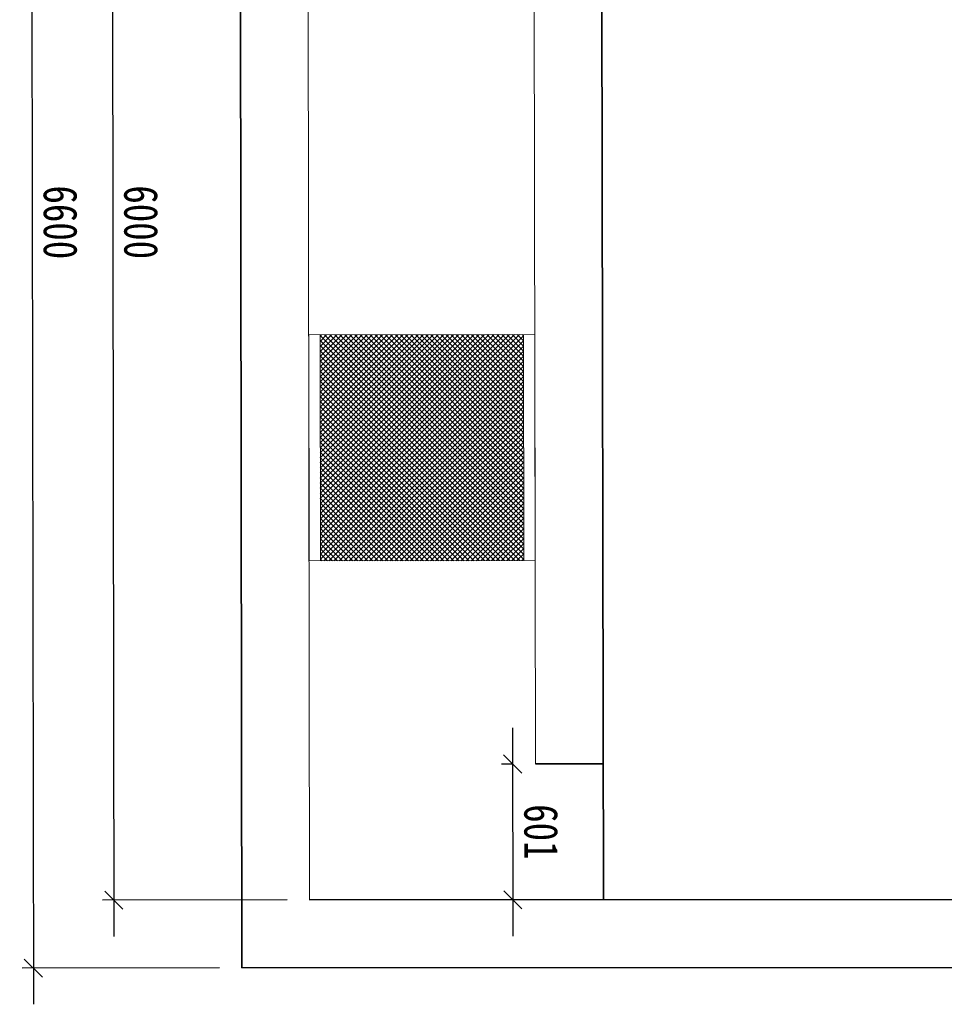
# Model space of a CAD drawing. Header units: millimetres. Extents: x 2842173 to 10151342, y -218675 to 375325.
# Tile 57 of 105: x 2847811 to 2851903, y 199911 to 204268. Entities that reach past the tile are written whole.
import ezdxf

# ---------------------------------------------------------------- set-up
doc = ezdxf.new("R2010")
doc.units = ezdxf.units.MM
doc.layers.get('Defpoints').update_dxf_attribs({"color": 255})
for name, color, linetype, lineweight in [('1轮廓实线层', 7, 'Continuous', 18), ('剖面线层', 4, 'Continuous', 18), ('粗实线层', 7, 'Continuous', 35), ('金属管件', 2, 'Continuous', 18)]:
    doc.layers.add(name, color=color, linetype=linetype, lineweight=lineweight)
doc.styles.add('宋体', font='txt', dxfattribs={"width": 0.8})
doc.dimstyles.new('新', dxfattribs={"dimtxt": 150, "dimasz": 80, "dimexe": 50, "dimexo": 100, "dimgap": 50, "dimtad": 1, "dimdec": 0, "dimtxsty": '宋体', "dimblk": 'OBLIQUE', "dimcen": 2.5, "dimdle": 160, "dimclrd": 3, "dimadec": 0, "dimazin": 0, "dimtfac": 1, "dimtdec": 0, "dimtmove": 1, "dimatfit": 3, "dimfxl": 1, "dimtolj": 1, "dimarcsym": 0})

# ---------------------------------------------------------------- blocks, each defined once
blk = doc.blocks.new('_Oblique')
at = {"color": 0, "linetype": 'ByBlock', "lineweight": -2}
blk.add_line((-0.5, -0.5), (0.5, 0.5), dxfattribs=at)
blk = doc.blocks.new('*D123')
at = {"layer": 'Defpoints', "color": 0, "transparency": 16777216}
for p in [(2850093.1, 200974.3), (2849993.4, 200373), (2850093.4, 200373.2)]:
    blk.add_point(p, dxfattribs=at)
at = {"layer": '金属管件', "color": 3, "linetype": 'Continuous', "lineweight": -2, "transparency": 16777216}
blk.add_line((2849992.2, 201134.1), (2849993.6, 200213), dxfattribs=at)
at = {"layer": '金属管件', "color": 0, "linetype": 'Continuous', "lineweight": -2, "transparency": 16777216}
for p, q in [((2849993.1, 200974.1), (2849942.4, 200974.1)), ((2849993.4, 200373), (2849943.4, 200373))]:
    blk.add_line(p, q, dxfattribs=at)
at = {"layer": '金属管件', "color": 3, "lineweight": -2, "transparency": 16777216, "xscale": 80, "yscale": 80, "zscale": 80}
for p, rotation in [((2849992.4, 200974.1), 90.09065735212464), ((2849993.4, 200373), 270.0906573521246)]:
    blk.add_blockref('_Oblique', p, dxfattribs=dict(at, rotation=rotation))
at = {"layer": '金属管件', "color": 0, "transparency": 16777216, "insert": (2850117.9, 200673.8), "char_height": 150, "attachment_point": 5, "rotation": 270.0907, "style": '宋体'}
blk.add_mtext('\\A1;601', dxfattribs=at)
blk = doc.blocks.new('*D124')
at = {"layer": 'Defpoints', "color": 0, "transparency": 16777216}
for p in [(2848784.1, 206672.2), (2847871.2, 200070.8), (2848794.5, 200072.2)]:
    blk.add_point(p, dxfattribs=at)
at = {"layer": '金属管件', "color": 3, "linetype": 'Continuous', "lineweight": -2, "transparency": 16777216}
blk.add_line((2847860.5, 206830.8), (2847871.4, 199910.8), dxfattribs=at)
at = {"layer": '金属管件', "color": 0, "linetype": 'Continuous', "lineweight": -2, "transparency": 16777216}
for p, q in [((2848684.1, 206672.1), (2847810.7, 206670.7)), ((2848694.5, 200072.1), (2847821.2, 200070.7))]:
    blk.add_line(p, q, dxfattribs=at)
at = {"layer": '金属管件', "color": 3, "lineweight": -2, "transparency": 16777216, "xscale": 80, "yscale": 80, "zscale": 80}
for p, rotation in [((2847860.7, 206670.8), 90.09065735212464), ((2847871.2, 200070.8), 270.0906573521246)]:
    blk.add_blockref('_Oblique', p, dxfattribs=dict(at, rotation=rotation))
at = {"layer": '金属管件', "color": 0, "transparency": 16777216, "insert": (2847990.9, 203371), "char_height": 150, "attachment_point": 5, "rotation": 270.0907, "style": '宋体'}
blk.add_mtext('\\A1;6600', dxfattribs=at)
blk = doc.blocks.new('*D125')
at = {"layer": 'Defpoints', "color": 0, "transparency": 16777216}
for p in [(2849084.5, 206372.7), (2848227.1, 200371.4), (2849094, 200372.7)]:
    blk.add_point(p, dxfattribs=at)
at = {"layer": '金属管件', "color": 3, "linetype": 'Continuous', "lineweight": -2, "transparency": 16777216}
blk.add_line((2848217.4, 206531.3), (2848227.4, 200211.4), dxfattribs=at)
at = {"layer": '金属管件', "color": 0, "linetype": 'Continuous', "lineweight": -2, "transparency": 16777216}
for p, q in [((2848984.5, 206372.6), (2848167.6, 206371.3)), ((2848994, 200372.6), (2848177.1, 200371.3))]:
    blk.add_line(p, q, dxfattribs=at)
at = {"layer": '金属管件', "color": 3, "lineweight": -2, "transparency": 16777216, "xscale": 80, "yscale": 80, "zscale": 80}
for p, rotation in [((2848217.6, 206371.3), 90.09065735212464), ((2848227.1, 200371.4), 270.0906573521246)]:
    blk.add_blockref('_Oblique', p, dxfattribs=dict(at, rotation=rotation))
at = {"layer": '金属管件', "color": 0, "transparency": 16777216, "insert": (2848347.4, 203371.5), "char_height": 150, "attachment_point": 5, "rotation": 270.0907, "style": '宋体'}
blk.add_mtext('\\A1;6000', dxfattribs=at)

msp = doc.modelspace()

# ---------------------------------------------------------------- hatches: boundary and pattern name
at = {"layer": '剖面线层', "linetype": 'Continuous', "lineweight": 18}
h = msp.add_hatch(dxfattribs=at)
h.set_pattern_fill('ANSI37', color=4, scale=5, style=0)
h.set_pattern_definition([(45, (2838803.464, 196009.872), (-11.22532, 11.22532), []), (135, (2838803.464, 196009.872), (-11.22532, -11.22532), [])])
h.paths.add_polyline_path([(2850040.081, 202874.224), (2849725.382, 202873.726), (2849140.082, 202872.8), (2849141.665, 201872.801), (2850041.664, 201874.225)])

# ---------------------------------------------------------------- linework, layer by layer
at = {"layer": '1轮廓实线层'}
for p, q in [((2849094.038, 200372.724), (2849084.545, 206372.716)), ((2850093.088, 200974.305), (2850084.543, 206374.298)), ((2849090.082, 202872.721), (2850090.081, 202874.303)), ((2849090.082, 202872.721), (2850090.081, 202874.303)), ((2849090.082, 202872.721), (2849091.665, 201872.722)), ((2849140.082, 202872.8), (2849141.665, 201872.801)), ((2850040.081, 202874.224), (2850041.664, 201874.225)), ((2850090.081, 202874.303), (2850091.664, 201874.304)), ((2850091.664, 201874.304), (2849091.665, 201872.722))]:
    msp.add_line(p, q, dxfattribs=at)
at = {"layer": '粗实线层'}
for p, q in [((2848794.513, 200072.249), (2848784.07, 206672.241)), ((2850394.037, 200374.781), (2850384.543, 206374.773)), ((2850093.088, 200974.305), (2850393.087, 200974.78)), ((2853394.037, 200374.781), (2849094.038, 200372.724)), ((2853694.511, 200075.256), (2848794.513, 200072.249))]:
    msp.add_line(p, q, dxfattribs=at)

# ---------------------------------------------------------------- dimensions: what is measured, and where the dimension line sits
at = {"layer": '金属管件', "color": 3}
for base, p1, p2, picture, middle in [((2847871.171, 200070.788), (2848784.07, 206672.241), (2848794.513, 200072.249), '*D124', (2847990.949, 203370.982)), ((2848227.138, 200371.352), (2849084.545, 206372.716), (2849094.038, 200372.724), '*D125', (2848347.391, 203371.546)), ((2849993.375, 200373.044), (2850093.088, 200974.305), (2850093.375, 200373.202), '*D123', (2850117.9, 200673.792))]:
    dim = msp.add_linear_dim(base=base, p1=p1, p2=p2, angle=270.090657, dimstyle='新', dxfattribs=at)
    dim.commit()
    dim.dimension.update_dxf_attribs({"geometry": picture, "text_midpoint": middle})

doc.saveas('drawing.dxf')
